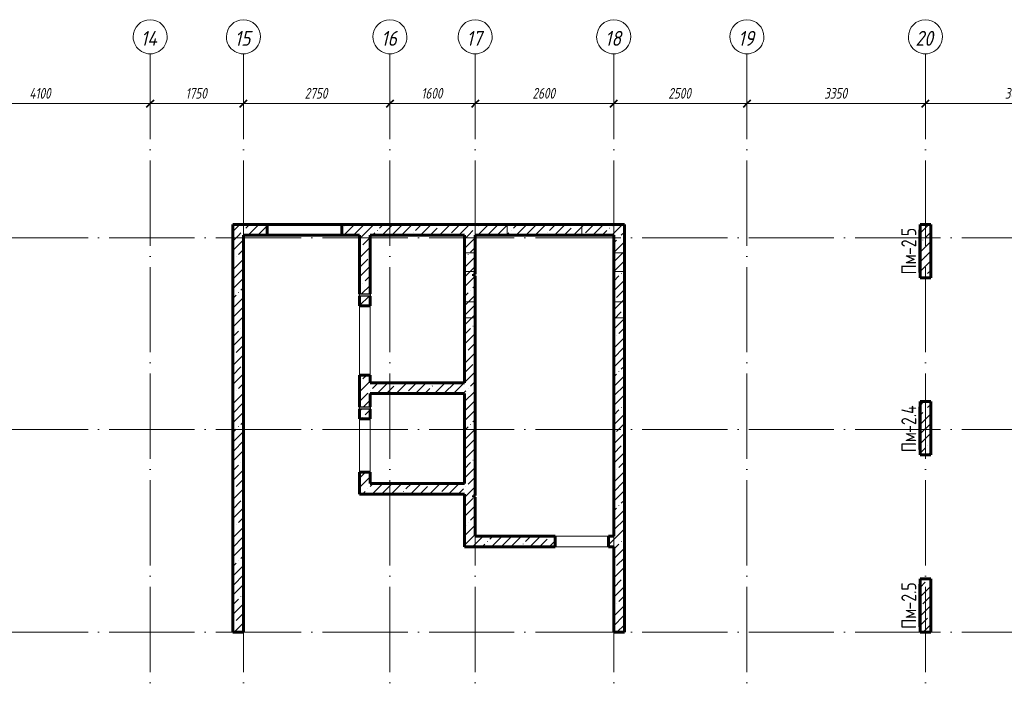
# Model space of a CAD drawing. Header units: millimetres. Extents: x 6092 to 80011, y -4371 to 20491.
# Tile 6 of 10: x 43051 to 61531, y 8060 to 20491. Entities that reach past the tile are written whole.
import ezdxf

# ---------------------------------------------------------------- set-up
doc = ezdxf.new("R2010")
doc.units = ezdxf.units.MM
doc.linetypes.add('ADSK_Линия сетки', pattern=[2000, 1600, -200, 0, -200])
doc.linetypes.add('ADSK_Невидимые', pattern=[400, 240, -160])
for name, color, linetype, lineweight in [('A-____-____-DIMS', 211, 'Continuous', 9), ('A-____-____-DIMS-80', 211, 'Continuous', 9), ('A-DETL-GENF-OTLN', 92, 'Continuous', 30), ('A-DOOR-____-OTLN', 31, 'Continuous', 18), ('A-DOOR-OPNG-OTLN', 31, 'Continuous', 18), ('A-GENM-____-OTLN', 13, 'Continuous', 18), ('A-WALL-____-HDLN', 110, 'ADSK_Невидимые', 18), ('A-WALL-____-MCUT', 113, 'Continuous', 40), ('A-WALL-____-OTLN', 113, 'Continuous', 18), ('A-WALL-____-PATT', 111, 'Continuous', 40), ('S-COLS-____-IDEN', 171, 'Continuous', 20), ('S-COLS-____-MCUT', 52, 'Continuous', 40), ('S-COLS-____-OTLN', 52, 'Continuous', 18), ('S-GRID-____-IDEN', 1, 'Continuous', 20), ('S-GRID-____-OTLN', 1, 'Continuous', 9)]:
    doc.layers.add(name, color=color, linetype=linetype, lineweight=lineweight)
doc.styles.add('GOST Common', font='GOST_Common.ttf', dxfattribs={"width": 0.8, "height": 280})
doc.styles.add('GOST Common_I', font='GOST_Common Italic.ttf', dxfattribs={"width": 0.9, "height": 280})
doc.styles.add('GOST Common_I_1', font='GOST_Common Italic.ttf', dxfattribs={"width": 0.8, "height": 200})
doc.dimstyles.new('ADSK_Округление_5мм__Узкий_', dxfattribs={"dimscale": 304.8, "dimtxt": 0.659918, "dimasz": 0.472441, "dimexe": 0.393701, "dimexo": 0.000861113, "dimgap": 0.104987, "dimtad": 1, "dimdec": 0, "dimlfac": 304.8, "dimrnd": 5, "dimdsep": 46, "dimtxsty": 'GOST Common_I_1', "dimblk1": 'OBLIQUE', "dimblk2": 'OBLIQUE', "dimsah": 1, "dimcen": 0.09, "dimdle": 0.393701, "dimazin": 0, "dimtfac": 1, "dimtdec": 4, "dimtix": 1, "dimtmove": 0, "dimatfit": 3, "dimfxl": 1, "dimtvp": 1, "dimtfill": 1, "dimtolj": 1, "dimtzin": 0, "dimlwd": 20, "dimlwe": 20, "dimarcsym": 2})
pattern_1 = [(45, (16130.72, 8588.57), (-179.6051, 179.6051), []), (45, (16310.33, 8588.57), (-179.6051, 179.6051), [317.5, -63.5, 2.682, -60.818])]

# ---------------------------------------------------------------- blocks, each defined once
blk = doc.blocks.new('ADSK_Дверь_ПроемПрямоугольный - ADSK_Дверь_ПроемПрямоугольный-1464738-КЖ1_ПЭ_ВЭ2_Маркировка_Пилоны')
at = {"layer": 'A-DOOR-OPNG-OTLN'}
for p, q in [((32200, 13825), (32200, 15125)), ((32400, 13825), (32400, 15125))]:
    blk.add_line(p, q, dxfattribs=at)
blk = doc.blocks.new('ADSK_Дверь_ПроемПрямоугольный - ADSK_Дверь_ПроемПрямоугольный-1464736-КЖ1_ПЭ_ВЭ2_Маркировка_Пилоны')
at = {"layer": 'A-DOOR-OPNG-OTLN'}
for p, q in [((32200, 12005), (32200, 13005)), ((32400, 12005), (32400, 13005))]:
    blk.add_line(p, q, dxfattribs=at)
blk = doc.blocks.new('ADSK_Дверь_ПроемПрямоугольный - ADSK_Дверь_ПроемПрямоугольный-1379078-КЖ1_ПЭ_ВЭ2_Маркировка_Пилоны')
at = {"layer": 'A-DOOR-OPNG-OTLN'}
for p, q in [((27730, 10800), (28730, 10800)), ((27730, 10600), (28730, 10600))]:
    blk.add_line(p, q, dxfattribs=at)
blk = doc.blocks.new('ADSK_ОбобщеннаяМодель_ОтверстиеКруглое_вСтене - Этаж 1_0_000-1496597-КЖ1_ПЭ_ВЭ2_Маркировка_Пилоны')
at = {"layer": 'A-DETL-GENF-OTLN'}
for p, q in [((32200, 15345), (32400, 15345)), ((32200, 15305), (32200, 15345)), ((32400, 15345), (32400, 15305)), ((32400, 15305), (32200, 15305))]:
    blk.add_line(p, q, dxfattribs=at)
blk = doc.blocks.new('Ось сетки - Круг_Ø8 мм-6408-КЖ1_ПЭ_ВЭ2_Маркировка_Пилоны')
at = {"layer": 'S-GRID-____-IDEN'}
for start, end in [(90, 270), (270, 90)]:
    blk.add_arc((6412, 0), 320, start, end, dxfattribs=at)
blk = doc.blocks.new('ADSK_Марка_НесущаяКолонна - Марка_Полка 10 мм-207763-КЖ1_ПЭ_ВЭ2_Маркировка_Пилоны')
at = {"layer": 'S-COLS-____-IDEN'}
blk.add_line((45375, 5970), (45375, 6770), dxfattribs=at)
blk = doc.blocks.new('DIMBLOCK42-КЖ1_ПЭ_ВЭ2_Маркировка_Пилоны')
at = {"layer": 'A-____-____-DIMS-80', "lineweight": 20}
for p, q in [((41400, 18917), (41400, 19037)), ((41400, 18917), (45500, 18917)), ((41400, 18917), (41400, 18915)), ((45500, 18917), (45500, 18939)), ((45500, 18917), (45500, 18797))]:
    blk.add_line(p, q, dxfattribs=at)
at = {"layer": 'A-____-____-DIMS-80', "lineweight": 40}
for p, q in [((41400, 18917), (41328, 18845)), ((41400, 18917), (41472, 18989)), ((45500, 18917), (45428, 18845)), ((45500, 18917), (45572, 18989))]:
    blk.add_line(p, q, dxfattribs=at)
at = {"layer": 'A-____-____-DIMS-80', "color": 0, "lineweight": 20, "insert": (43232, 19210), "char_height": 200, "width": 523.65, "attachment_point": 1, "line_spacing_factor": 1.022761, "style": 'GOST Common_I_1', "bg_fill": 3, "box_fill_scale": 1.25, "bg_fill_color": 256, "bg_fill_true_color": 13158600, "bg_fill_transparency": 0}
blk.add_mtext('4100', dxfattribs=at)
blk = doc.blocks.new('_Oblique')
at = {"color": 0, "linetype": 'ByBlock', "lineweight": -2}
blk.add_line((-0.5, -0.5), (0.5, 0.5), dxfattribs=at)
blk = doc.blocks.new('DIMBLOCK43-КЖ1_ПЭ_ВЭ2_Маркировка_Пилоны')
at = {"layer": 'A-____-____-DIMS-80', "lineweight": 40}
for p, q in [((45500, 18917), (45428, 18845)), ((45500, 18917), (45572, 18989)), ((47250, 18917), (47178, 18845)), ((47250, 18917), (47322, 18989))]:
    blk.add_line(p, q, dxfattribs=at)
at = {"layer": 'A-____-____-DIMS-80', "lineweight": 20}
for p, q in [((45500, 18917), (45500, 18939)), ((45500, 18917), (47250, 18917)), ((45500, 18917), (45500, 18797)), ((47250, 18917), (47250, 18939)), ((47250, 18917), (47250, 18797))]:
    blk.add_line(p, q, dxfattribs=at)
at = {"layer": 'A-____-____-DIMS-80', "color": 0, "lineweight": 20, "insert": (46165, 19210), "char_height": 200, "width": 503.2, "attachment_point": 1, "line_spacing_factor": 1.022761, "style": 'GOST Common_I_1', "bg_fill": 3, "box_fill_scale": 1.25, "bg_fill_color": 256, "bg_fill_true_color": 13158600, "bg_fill_transparency": 0}
blk.add_mtext('1750', dxfattribs=at)
blk = doc.blocks.new('DIMBLOCK44-КЖ1_ПЭ_ВЭ2_Маркировка_Пилоны')
at = {"layer": 'A-____-____-DIMS-80', "lineweight": 40}
for p, q in [((47250, 18917), (47178, 18845)), ((47250, 18917), (47322, 18989)), ((50000, 18917), (49928, 18845)), ((50000, 18917), (50072, 18989))]:
    blk.add_line(p, q, dxfattribs=at)
at = {"layer": 'A-____-____-DIMS-80', "lineweight": 20}
for p, q in [((47250, 18917), (47250, 18939)), ((47250, 18917), (50000, 18917)), ((47250, 18917), (47250, 18797)), ((50000, 18917), (50000, 18939)), ((50000, 18917), (50000, 18797))]:
    blk.add_line(p, q, dxfattribs=at)
at = {"layer": 'A-____-____-DIMS-80', "color": 0, "lineweight": 20, "insert": (48400, 19210), "char_height": 200, "width": 540.02, "attachment_point": 1, "line_spacing_factor": 1.022761, "style": 'GOST Common_I_1', "bg_fill": 3, "box_fill_scale": 1.25, "bg_fill_color": 256, "bg_fill_true_color": 13158600, "bg_fill_transparency": 0}
blk.add_mtext('2750', dxfattribs=at)
blk = doc.blocks.new('DIMBLOCK45-КЖ1_ПЭ_ВЭ2_Маркировка_Пилоны')
at = {"layer": 'A-____-____-DIMS-80', "lineweight": 40}
for p, q in [((50000, 18917), (49928, 18845)), ((50000, 18917), (50072, 18989)), ((51600, 18917), (51528, 18845)), ((51600, 18917), (51672, 18989))]:
    blk.add_line(p, q, dxfattribs=at)
at = {"layer": 'A-____-____-DIMS-80', "lineweight": 20}
for p, q in [((50000, 18917), (50000, 18939)), ((50000, 18917), (51600, 18917)), ((50000, 18917), (50000, 18797)), ((51600, 18917), (51600, 18939)), ((51600, 18917), (51600, 18797))]:
    blk.add_line(p, q, dxfattribs=at)
at = {"layer": 'A-____-____-DIMS-80', "color": 0, "lineweight": 20, "insert": (50590, 19210), "char_height": 200, "width": 503.2, "attachment_point": 1, "line_spacing_factor": 1.022761, "style": 'GOST Common_I_1', "bg_fill": 3, "box_fill_scale": 1.25, "bg_fill_color": 256, "bg_fill_true_color": 13158600, "bg_fill_transparency": 0}
blk.add_mtext('1600', dxfattribs=at)
blk = doc.blocks.new('DIMBLOCK46-КЖ1_ПЭ_ВЭ2_Маркировка_Пилоны')
at = {"layer": 'A-____-____-DIMS-80', "lineweight": 40}
for p, q in [((51600, 18917), (51528, 18845)), ((51600, 18917), (51672, 18989)), ((54200, 18917), (54128, 18845)), ((54200, 18917), (54272, 18989))]:
    blk.add_line(p, q, dxfattribs=at)
at = {"layer": 'A-____-____-DIMS-80', "lineweight": 20}
for p, q in [((51600, 18917), (51600, 18939)), ((51600, 18917), (54200, 18917)), ((51600, 18917), (51600, 18797)), ((54200, 18917), (54200, 18939)), ((54200, 18917), (54200, 18797))]:
    blk.add_line(p, q, dxfattribs=at)
at = {"layer": 'A-____-____-DIMS-80', "color": 0, "lineweight": 20, "insert": (52675, 19210), "char_height": 200, "width": 540.02, "attachment_point": 1, "line_spacing_factor": 1.022761, "style": 'GOST Common_I_1', "bg_fill": 3, "box_fill_scale": 1.25, "bg_fill_color": 256, "bg_fill_true_color": 13158600, "bg_fill_transparency": 0}
blk.add_mtext('2600', dxfattribs=at)
blk = doc.blocks.new('DIMBLOCK47-КЖ1_ПЭ_ВЭ2_Маркировка_Пилоны')
at = {"layer": 'A-____-____-DIMS-80', "lineweight": 40}
for p, q in [((54200, 18917), (54128, 18845)), ((54200, 18917), (54272, 18989)), ((56700, 18917), (56628, 18845)), ((56700, 18917), (56772, 18989))]:
    blk.add_line(p, q, dxfattribs=at)
at = {"layer": 'A-____-____-DIMS-80', "lineweight": 20}
for p, q in [((54200, 18917), (54200, 18939)), ((54200, 18917), (56700, 18917)), ((54200, 18917), (54200, 18797)), ((56700, 18917), (56700, 18939)), ((56700, 18917), (56700, 18797))]:
    blk.add_line(p, q, dxfattribs=at)
at = {"layer": 'A-____-____-DIMS-80', "color": 0, "lineweight": 20, "insert": (55225, 19210), "char_height": 200, "width": 540.02, "attachment_point": 1, "line_spacing_factor": 1.022761, "style": 'GOST Common_I_1', "bg_fill": 3, "box_fill_scale": 1.25, "bg_fill_color": 256, "bg_fill_true_color": 13158600, "bg_fill_transparency": 0}
blk.add_mtext('2500', dxfattribs=at)
blk = doc.blocks.new('DIMBLOCK48-КЖ1_ПЭ_ВЭ2_Маркировка_Пилоны')
at = {"layer": 'A-____-____-DIMS-80', "lineweight": 40}
for p, q in [((56700, 18917), (56628, 18845)), ((56700, 18917), (56772, 18989)), ((60050, 18917), (59978, 18845)), ((60050, 18917), (60122, 18989))]:
    blk.add_line(p, q, dxfattribs=at)
at = {"layer": 'A-____-____-DIMS-80', "lineweight": 20}
for p, q in [((56700, 18917), (56700, 18939)), ((56700, 18917), (60050, 18917)), ((56700, 18917), (56700, 18797)), ((60050, 18917), (60050, 18939)), ((60050, 18917), (60050, 18797))]:
    blk.add_line(p, q, dxfattribs=at)
at = {"layer": 'A-____-____-DIMS-80', "color": 0, "lineweight": 20, "insert": (58150, 19210), "char_height": 200, "width": 540.02, "attachment_point": 1, "line_spacing_factor": 1.022761, "style": 'GOST Common_I_1', "bg_fill": 3, "box_fill_scale": 1.25, "bg_fill_color": 256, "bg_fill_true_color": 13158600, "bg_fill_transparency": 0}
blk.add_mtext('3350', dxfattribs=at)
blk = doc.blocks.new('DIMBLOCK49-КЖ1_ПЭ_ВЭ2_Маркировка_Пилоны')
at = {"layer": 'A-____-____-DIMS-80', "lineweight": 40}
for p, q in [((60050, 18917), (59978, 18845)), ((60050, 18917), (60122, 18989)), ((63500, 18917), (63428, 18845)), ((63500, 18917), (63572, 18989))]:
    blk.add_line(p, q, dxfattribs=at)
at = {"layer": 'A-____-____-DIMS-80', "lineweight": 20}
for p, q in [((60050, 18917), (60050, 18939)), ((60050, 18917), (63500, 18917)), ((60050, 18917), (60050, 18797)), ((63500, 18917), (63500, 18939)), ((63500, 18917), (63500, 18797))]:
    blk.add_line(p, q, dxfattribs=at)
at = {"layer": 'A-____-____-DIMS-80', "color": 0, "lineweight": 20, "insert": (61541, 19210), "char_height": 200, "width": 560.47, "attachment_point": 1, "line_spacing_factor": 1.022761, "style": 'GOST Common_I_1', "bg_fill": 3, "box_fill_scale": 1.25, "bg_fill_color": 256, "bg_fill_true_color": 13158600, "bg_fill_transparency": 0}
blk.add_mtext('3450', dxfattribs=at)

msp = doc.modelspace()

# ---------------------------------------------------------------- hatches: boundary and pattern name
at = {"layer": 'A-WALL-____-PATT', "lineweight": 9}
h = msp.add_hatch(dxfattribs=at)
h.set_pattern_fill('FP_1', color=256, style=0, pattern_type=2)
h.set_pattern_definition(pattern_1)
h.paths.add_polyline_path([(47050, 16450.001), (47695, 16450.001), (47695, 16650.001), (47050, 16650.001)])
h.paths.add_polyline_path([(49095, 16450.001), (54200, 16450.001), (54200, 16650.001), (49095, 16650.001)])
h = msp.add_hatch(dxfattribs=at)
h.set_pattern_fill('FP_1', color=256, style=0, pattern_type=2)
h.set_pattern_definition(pattern_1)
h.paths.add_polyline_path([(54400, 9000), (54400, 16650.001), (54200, 16650.001), (54200, 9000)])
h = msp.add_hatch(dxfattribs=at)
h.set_pattern_fill('FP_1', color=256, style=0, pattern_type=2)
h.set_pattern_definition(pattern_1)
h.paths.add_polyline_path([(47250, 9000), (47250, 16450.001), (47050, 16450.001), (47050, 9000)])
h = msp.add_hatch(dxfattribs=at)
h.set_pattern_fill('FP_1', color=256, style=0, pattern_type=2)
h.set_pattern_definition(pattern_1)
h.paths.add_polyline_path([(49429.9995, 11790.001), (49629.9995, 11790.001), (49629.9995, 12005.0392), (49429.9995, 12005.0392)])
h.paths.add_polyline_path([(49629.9995, 13005.0392), (49629.9995, 13185.0392), (49429.9995, 13185.0392), (49429.9995, 13005.0392)])
h.paths.add_polyline_path([(49629.9995, 13225.0392), (49629.9995, 13825.0392), (49429.9995, 13825.0392), (49429.9995, 13225.0392), (49522.6385, 13225.0392)])
h.paths.add_polyline_path([(49629.9995, 15125.0392), (49629.9995, 15305.0392), (49429.9995, 15305.0392), (49429.9995, 15125.0392)])
h.paths.add_polyline_path([(49429.9995, 15345.0392), (49629.9995, 15345.0392), (49629.9995, 16450.001), (49429.9995, 16450.001), (49429.9995, 15984.5184)])
h = msp.add_hatch(dxfattribs=at)
h.set_pattern_fill('FP_1', color=256, style=0, pattern_type=2)
h.set_pattern_definition(pattern_1)
h.paths.add_polyline_path([(51400, 10600.0013), (51600, 10600.0013), (51600, 11535.0017), (51570, 11535.0017), (51570, 11565.0017), (51600, 11565.0017), (51600, 15685.0013), (51570, 15685.0013), (51570, 15715.0013), (51600, 15715.0013), (51600, 16450.001), (51400, 16450.001), (51400, 11590.001)])
h = msp.add_hatch(dxfattribs=at)
h.set_pattern_fill('FP_1', color=256, style=0, pattern_type=2)
h.set_pattern_definition(pattern_1)
h.paths.add_polyline_path([(49629.9995, 13480.001), (51400, 13480.001), (51400, 13680.001), (49629.9995, 13680.001)])
h = msp.add_hatch(dxfattribs=at)
h.set_pattern_fill('FP_1', color=256, style=0, pattern_type=2)
h.set_pattern_definition(pattern_1)
h.paths.add_polyline_path([(49429.9995, 11590.001), (51400, 11590.001), (51400, 11790.001), (49429.9995, 11790.001)])
h = msp.add_hatch(dxfattribs=at)
h.set_pattern_fill('FP_1', color=256, style=0, pattern_type=2)
h.set_pattern_definition(pattern_1)
h.paths.add_polyline_path([(51600, 10600.0013), (53100, 10600.0013), (53100, 10800.0013), (51600, 10800.0013)])
h.paths.add_polyline_path([(54100, 10600.0013), (54200, 10600.0013), (54200, 10800.0013), (54100, 10800.0013)])
at = {"layer": 'S-COLS-____-OTLN', "lineweight": 9}
h = msp.add_hatch(dxfattribs=at)
h.set_pattern_fill('FP_1', color=256, style=0, pattern_type=2)
h.set_pattern_definition(pattern_1)
h.paths.add_polyline_path([(60150, 15650.001), (60150, 16650.001), (59950, 16650.001), (59950, 15650.001)])
h = msp.add_hatch(dxfattribs=at)
h.set_pattern_fill('FP_1', color=256, style=0, pattern_type=2)
h.set_pattern_definition(pattern_1)
h.paths.add_polyline_path([(60150, 12325.0005), (60150, 13325.0005), (59950, 13325.0005), (59950, 12325.0005)])
h = msp.add_hatch(dxfattribs=at)
h.set_pattern_fill('FP_1', color=256, style=0, pattern_type=2)
h.set_pattern_definition(pattern_1)
h.paths.add_polyline_path([(60150, 9000), (60150, 10000), (59950, 10000), (59950, 9000)])

# ---------------------------------------------------------------- linework, layer by layer
at = {"layer": 'A-WALL-____-HDLN'}
for p, q in [((52200, 16450.001), (52200, 16650.001)), ((53600, 16650.001), (53600, 16450.001)), ((51400, 16120.001), (51600, 16120.001)), ((54200, 16120.001), (54400, 16120.001)), ((51600, 15770.001), (51400, 15770.001)), ((54400, 15770.001), (54200, 15770.001)), ((51400, 15200.001), (51600, 15200.001)), ((54200, 15200.001), (54400, 15200.001)), ((51600, 14900.001), (51400, 14900.001)), ((54400, 14900.001), (54200, 14900.001))]:
    msp.add_line(p, q, dxfattribs=at)
at = {"layer": 'A-WALL-____-MCUT', "lineweight": 60}
for p, q in [((47695, 16650.001), (47050, 16650.001)), ((47050, 16650.001), (47050, 9000)), ((47695, 16450.001), (47695, 16650.001)), ((54400, 16650.001), (49095, 16650.001)), ((49095, 16650.001), (49095, 16450.001)), ((54400, 9000), (54400, 16650.001)), ((47250, 16450.001), (47695, 16450.001)), ((47250, 9000), (47250, 16450.001)), ((49095, 16450.001), (49429.9995, 16450.001)), ((49429.9995, 16450.001), (49429.9995, 15345.0392)), ((49629.9995, 16450.001), (51400, 16450.001)), ((49629.9995, 15345.0392), (49629.9995, 16450.001)), ((51400, 16450.001), (51400, 13680.001)), ((51600, 15715.0013), (51600, 16450.001)), ((51600, 16450.001), (54200, 16450.001)), ((54200, 16450.001), (54200, 10800.0013)), ((51570, 15685.0013), (51570, 15715.0013)), ((51570, 15715.0013), (51600, 15715.0013)), ((51600, 15685.0013), (51570, 15685.0013)), ((51600, 11565.0017), (51600, 15685.0013)), ((49429.9995, 15305.0392), (49429.9995, 15125.0888)), ((49629.9995, 15125.0392), (49629.9995, 15305.0392)), ((49429.9995, 15125.0392), (49629.9995, 15125.0392)), ((49629.9995, 13825.0392), (49429.9995, 13825.0392)), ((49429.9995, 13825.0392), (49429.9995, 13225.0392)), ((49629.9995, 13680.001), (49629.9995, 13824.9896)), ((51400, 13680.001), (49629.9995, 13680.001)), ((49629.9995, 13480.001), (51400, 13480.001)), ((49629.9995, 13225.0392), (49629.9995, 13480.001)), ((51400, 13480.001), (51400, 11790.001)), ((49429.9995, 13185.0392), (49429.9995, 13005.0888)), ((49629.9995, 13005.0392), (49629.9995, 13185.0392)), ((49429.9995, 13005.0392), (49629.9995, 13005.0392)), ((49629.9995, 12005.0392), (49429.9995, 12005.0392)), ((49429.9995, 12005.0392), (49429.9995, 11590.001)), ((49629.9995, 11790.001), (49629.9995, 12004.9896)), ((51400, 11790.001), (49629.9995, 11790.001)), ((49429.9995, 11590.001), (51400, 11590.001)), ((51400, 11590.001), (51400, 10600.0013)), ((51570, 11535.0017), (51570, 11565.0017)), ((51570, 11565.0017), (51600, 11565.0017)), ((51600, 11535.0017), (51570, 11535.0017)), ((51600, 10800.0013), (51600, 11535.0017)), ((53099.9504, 10800.0013), (51600, 10800.0013)), ((53100, 10600.0013), (53100, 10800.0013)), ((54200, 10800.0013), (54100, 10800.0013)), ((54100, 10800.0013), (54100, 10600.0013)), ((51400, 10600.0013), (53099.9504, 10600.0013)), ((54100, 10600.0013), (54200, 10600.0013)), ((54200, 10600.0013), (54200, 9000)), ((47050, 9000), (47250, 9000)), ((54200, 9000), (54400, 9000))]:
    msp.add_line(p, q, dxfattribs=at)
at = {"layer": 'A-WALL-____-OTLN', "lineweight": 60}
for p, q in [((47695, 16650.001), (49094.9504, 16650.001)), ((49095, 16450.001), (47695, 16450.001))]:
    msp.add_line(p, q, dxfattribs=at)
at = {"layer": 'S-COLS-____-MCUT', "lineweight": 60}
for p, q in [((60150, 16650.001), (59950, 16650.001)), ((59950, 16650.001), (59950, 15650.001)), ((60150, 15650.001), (60150, 16650.001)), ((59950, 15650.001), (60150, 15650.001)), ((60150, 13325.0005), (59950, 13325.0005)), ((59950, 13325.0005), (59950, 12325.0005)), ((60150, 12325.0005), (60150, 13325.0005)), ((59950, 12325.0005), (60150, 12325.0005)), ((60150, 10000), (59950, 10000)), ((59950, 10000), (59950, 9000)), ((60150, 9000), (60150, 10000)), ((59950, 9000), (60150, 9000))]:
    msp.add_line(p, q, dxfattribs=at)
at = {"layer": 'S-GRID-____-OTLN', "linetype": 'ADSK_Линия сетки'}
for p, q in [((45500, 19851.1002), (45500, -3717.186)), ((47250, 19851.1002), (47250, -3717.186)), ((50000, 19851.1002), (50000, -3717.186)), ((51600, 19851.1002), (51600, -3717.186)), ((54200, 19851.1002), (54200, -3717.186)), ((56700, 19851.1002), (56700, -3717.186)), ((60050, 19851.1002), (60050, -3717.186)), ((6731.5249, 16400.001), (72652.3528, 16400.001)), ((6731.5249, 12800.001), (72652.3528, 12800.001)), ((6731.5249, 9000), (72652.3528, 9000))]:
    msp.add_line(p, q, dxfattribs=at)

# ---------------------------------------------------------------- block references
at = {"layer": 'A-DOOR-____-OTLN'}
for name, p in [('ADSK_Дверь_ПроемПрямоугольный - ADSK_Дверь_ПроемПрямоугольный-1464738-КЖ1_ПЭ_ВЭ2_Маркировка_Пилоны', (17229.9999, 0)), ('ADSK_Дверь_ПроемПрямоугольный - ADSK_Дверь_ПроемПрямоугольный-1464736-КЖ1_ПЭ_ВЭ2_Маркировка_Пилоны', (17229.9999, 0)), ('ADSK_Дверь_ПроемПрямоугольный - ADSK_Дверь_ПроемПрямоугольный-1379078-КЖ1_ПЭ_ВЭ2_Маркировка_Пилоны', (25370, 0))]:
    msp.add_blockref(name, p, dxfattribs=at)
at = {"layer": 'A-GENM-____-OTLN'}
for p in [(17229.9999, 0), (17229.9999, -2120)]:
    msp.add_blockref('ADSK_ОбобщеннаяМодель_ОтверстиеКруглое_вСтене - Этаж 1_0_000-1496597-КЖ1_ПЭ_ВЭ2_Маркировка_Пилоны', p, dxfattribs=at)
at = {"layer": 'S-COLS-____-IDEN'}
for p in [(14550, 9780.0009), (14550, 6455.0005), (14550, 3130)]:
    msp.add_blockref('ADSK_Марка_НесущаяКолонна - Марка_Полка 10 мм-207763-КЖ1_ПЭ_ВЭ2_Маркировка_Пилоны', p, dxfattribs=at)
at = {"layer": 'S-GRID-____-IDEN', "rotation": 269.9999999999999}
for p in [(45500, 26582.6251), (47250, 26582.6251), (50000, 26582.6251), (51600, 26582.6251), (54200, 26582.6251), (56700, 26582.6251), (60050, 26582.6251)]:
    msp.add_blockref('Ось сетки - Круг_Ø8 мм-6408-КЖ1_ПЭ_ВЭ2_Маркировка_Пилоны', p, dxfattribs=at)

# ---------------------------------------------------------------- texts
at = {"layer": 'S-COLS-____-IDEN', "lineweight": 9, "char_height": 280, "attachment_point": 1, "rotation": 90, "style": 'GOST Common'}
for s, insert, width in [('-2.5', (59598.0034, 16076.3518), 667.004), ('Пм', (59598.0034, 15712.2851), 441.2488), ('-2.4', (59598.0034, 12740.7913), 692.658), ('Пм', (59598.0034, 12376.7247), 441.2488), ('-2.5', (59598.0034, 9426.3508), 667.004), ('Пм', (59598.0034, 9062.2841), 441.2488)]:
    msp.add_mtext(s, dxfattribs=dict(at, insert=insert, width=width))
at = {"layer": 'S-GRID-____-IDEN', "lineweight": 9, "char_height": 280, "attachment_point": 1, "style": 'GOST Common_I'}
for s, insert, width in [('14', (45324.2645, 20280.9235), 415.5948), ('15', (47086.1445, 20280.9235), 386.73405), ('16', (49836.1445, 20280.9235), 386.73405), ('17', (51436.1445, 20280.9235), 386.73405), ('18', (54036.1445, 20280.9235), 386.73405), ('19', (56536.1445, 20280.9235), 386.73405), ('20', (59862.3845, 20280.9235), 444.45555)]:
    msp.add_mtext(s, dxfattribs=dict(at, insert=insert, width=width))

# ---------------------------------------------------------------- next in the draw order: dimensions: what is measured, and where the dimension line sits
at = {"layer": 'A-____-____-DIMS', "lineweight": 20}
dim = msp.add_linear_dim(base=(45500, 18916.9373), p1=(41400, 18835.1002), p2=(45500, 19018.7607), dimstyle='ADSK_Округление_5мм__Узкий_', override={"dimpost": '<>', "dimfxl": 4104.111495}, dxfattribs=at)
dim.commit()
dim.dimension.update_dxf_attribs({"geometry": 'DIMBLOCK42-КЖ1_ПЭ_ВЭ2_Маркировка_Пилоны', "text_midpoint": (43450, 19048.9373)})

# ---------------------------------------------------------------- next in the draw order: dimensions: what is measured, and where the dimension line sits
dim = msp.add_linear_dim(base=(47250, 18916.9373), p1=(45500, 19018.7607), p2=(47250, 19018.7607), dimstyle='ADSK_Округление_5мм__Узкий_', override={"dimpost": '<>', "dimfxl": 1750}, dxfattribs=at)
dim.commit()
dim.dimension.update_dxf_attribs({"geometry": 'DIMBLOCK43-КЖ1_ПЭ_ВЭ2_Маркировка_Пилоны', "text_midpoint": (46375, 19048.9373)})

# ---------------------------------------------------------------- next in the draw order: dimensions: what is measured, and where the dimension line sits
dim = msp.add_linear_dim(base=(50000, 18916.9373), p1=(47250, 19018.7607), p2=(50000, 19018.7607), dimstyle='ADSK_Округление_5мм__Узкий_', override={"dimpost": '<>', "dimfxl": 2750}, dxfattribs=at)
dim.commit()
dim.dimension.update_dxf_attribs({"geometry": 'DIMBLOCK44-КЖ1_ПЭ_ВЭ2_Маркировка_Пилоны', "text_midpoint": (48625, 19048.9373)})

# ---------------------------------------------------------------- next in the draw order: dimensions: what is measured, and where the dimension line sits
dim = msp.add_linear_dim(base=(51600, 18916.9373), p1=(50000, 19018.7607), p2=(51600, 19018.7607), dimstyle='ADSK_Округление_5мм__Узкий_', override={"dimpost": '<>', "dimfxl": 1600}, dxfattribs=at)
dim.commit()
dim.dimension.update_dxf_attribs({"geometry": 'DIMBLOCK45-КЖ1_ПЭ_ВЭ2_Маркировка_Пилоны', "text_midpoint": (50800, 19050.2252)})

# ---------------------------------------------------------------- next in the draw order: dimensions: what is measured, and where the dimension line sits
dim = msp.add_linear_dim(base=(54200, 18916.9373), p1=(51600, 19018.7607), p2=(54200, 19018.7607), dimstyle='ADSK_Округление_5мм__Узкий_', override={"dimpost": '<>', "dimfxl": 2600}, dxfattribs=at)
dim.commit()
dim.dimension.update_dxf_attribs({"geometry": 'DIMBLOCK46-КЖ1_ПЭ_ВЭ2_Маркировка_Пилоны', "text_midpoint": (52900, 19050.2252)})

# ---------------------------------------------------------------- next in the draw order: dimensions: what is measured, and where the dimension line sits
dim = msp.add_linear_dim(base=(56700, 18916.9373), p1=(54200, 19018.7607), p2=(56700, 19018.7607), dimstyle='ADSK_Округление_5мм__Узкий_', override={"dimpost": '<>', "dimfxl": 2500}, dxfattribs=at)
dim.commit()
dim.dimension.update_dxf_attribs({"geometry": 'DIMBLOCK47-КЖ1_ПЭ_ВЭ2_Маркировка_Пилоны', "text_midpoint": (55450, 19050.2252)})

# ---------------------------------------------------------------- next in the draw order: dimensions: what is measured, and where the dimension line sits
dim = msp.add_linear_dim(base=(60050, 18916.9373), p1=(56700, 19018.7607), p2=(60050, 19018.7607), dimstyle='ADSK_Округление_5мм__Узкий_', override={"dimpost": '<>', "dimfxl": 3350}, dxfattribs=at)
dim.commit()
dim.dimension.update_dxf_attribs({"geometry": 'DIMBLOCK48-КЖ1_ПЭ_ВЭ2_Маркировка_Пилоны', "text_midpoint": (58375, 19048.9373)})

# ---------------------------------------------------------------- next in the draw order: dimensions: what is measured, and where the dimension line sits
dim = msp.add_linear_dim(base=(63500, 18916.9373), p1=(60050, 19018.7607), p2=(63500, 19018.7607), dimstyle='ADSK_Округление_5мм__Узкий_', override={"dimpost": '<>', "dimfxl": 3450}, dxfattribs=at)
dim.commit()
dim.dimension.update_dxf_attribs({"geometry": 'DIMBLOCK49-КЖ1_ПЭ_ВЭ2_Маркировка_Пилоны', "text_midpoint": (61775, 19048.9373)})

doc.saveas('drawing.dxf')
